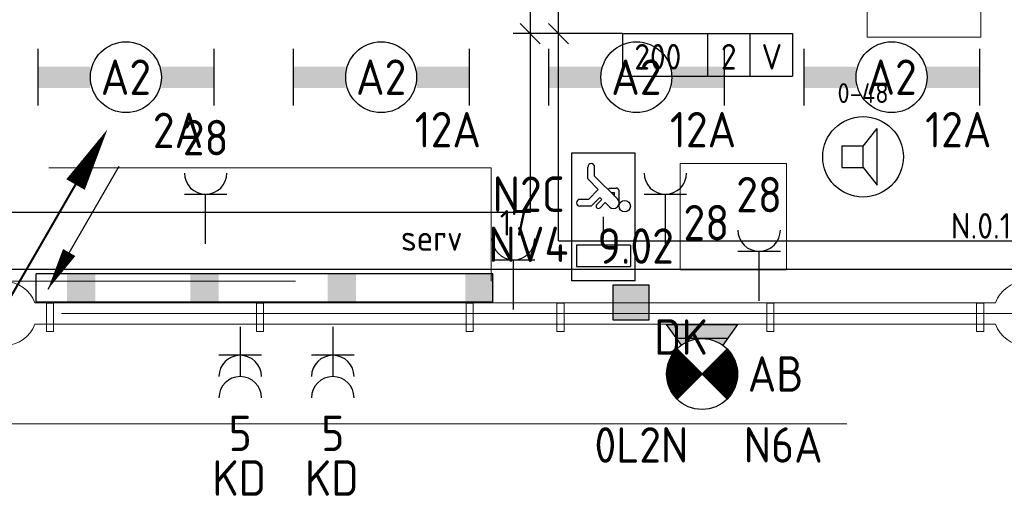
# Model space of a CAD drawing. Header units: millimetres. Extents: x -39149 to 267781, y -2340 to 58540.
# Tile 235 of 244: x 54118 to 61062, y 34926 to 38372. Entities that reach past the tile are written whole.
import ezdxf
from ezdxf.enums import TextEntityAlignment as Align

# ---------------------------------------------------------------- set-up
doc = ezdxf.new("R2010")
doc.units = ezdxf.units.MM
doc.header["$LTSCALE"] = 100
doc.header["$MEASUREMENT"] = 0
for name, pattern in [('B0605', [141, 70, -35, 1, -35]), ('B0701', [46.823999, 31.199999, -15.624]), ('B0703', [93.740001, 62.5, -31.240001])]:
    doc.linetypes.add(name, pattern=pattern)
for name, color, linetype in [('00  Bestaand', 7, 'Continuous'), ('00  Bestaande kolommen', 7, 'Continuous'), ('82 Interieur', 7, 'Continuous'), ('A Stramien', 7, 'Continuous'), ('AL$1A---_ALGEMEEN', 8, 'Continuous'), ('AL$1A---_ALGEMEEN--bestaand', 9, 'Continuous'), ('EL6122--_L', 4, 'Continuous'), ('EL6131--_KG', 3, 'Continuous'), ('EL6222--_KRACHT_230', 3, 'Continuous'), ('EL6311--_LICHT_BINNEN', 3, 'Continuous'), ('EL6321--_NOODLICHT_DECEN', 3, 'Continuous'), ('EL6421--_GELUID', 3, 'Continuous'), ('EL6441--_DATACOM', 3, 'Continuous'), ('EM6131--bestaand', 7, 'Continuous'), ('handhaven - AL$1A---_ALGEMEEN', 8, 'Continuous'), ('I-BEV', 7, 'Continuous')]:
    doc.layers.add(name, color=color, linetype=linetype)
doc.styles.add('buro-012', font='isocp.shx', dxfattribs={"height": 120})
doc.styles.add('BURO-018', font='isocp.shx', dxfattribs={"height": 180})
doc.styles.add('BURO-025', font='isocp.shx', dxfattribs={"height": 250})
doc.styles.add('GENERATED_STYLE_3', font='swiss.ttf', dxfattribs={"width": 0.96})

# ---------------------------------------------------------------- blocks, each defined once
blk = doc.blocks.new('Wall_58_7', base_point=(68411.5, 36300))
at = {"layer": '00  Bestaand', "color": 8, "linetype": 'Continuous', "lineweight": 0}
for p, q in [((60999.3, 36375), (54223.6, 36375)), ((54223.6, 36225), (60999.3, 36225))]:
    blk.add_line(p, q, dxfattribs=at)
blk = doc.blocks.new('Wall_198_7', base_point=(54356.5, 36373.2))
at = {"layer": '00  Bestaand', "color": 8, "linetype": 'Continuous', "lineweight": 0}
for p, q in [((54356.5, 36373.2), (54306.5, 36373.2)), ((54306.5, 36373.2), (54306.5, 36173.2)), ((54356.5, 36173.2), (54356.5, 36373.2)), ((54306.5, 36173.2), (54356.5, 36173.2))]:
    blk.add_line(p, q, dxfattribs=at)
blk = doc.blocks.new('Wall_199_7', base_point=(55836.5, 36373.2))
at = {"layer": '00  Bestaand', "color": 8, "linetype": 'Continuous', "lineweight": 0}
for p, q in [((55836.5, 36373.2), (55786.5, 36373.2)), ((55786.5, 36373.2), (55786.5, 36173.2)), ((55836.5, 36173.2), (55836.5, 36373.2)), ((55786.5, 36173.2), (55836.5, 36173.2))]:
    blk.add_line(p, q, dxfattribs=at)
blk = doc.blocks.new('Wall_200_7', base_point=(57316.5, 36373.2))
at = {"layer": '00  Bestaand', "color": 8, "linetype": 'Continuous', "lineweight": 0}
for p, q in [((57316.5, 36373.2), (57266.5, 36373.2)), ((57266.5, 36373.2), (57266.5, 36173.2)), ((57316.5, 36173.2), (57316.5, 36373.2)), ((57266.5, 36173.2), (57316.5, 36173.2))]:
    blk.add_line(p, q, dxfattribs=at)
blk = doc.blocks.new('Wall_201_7', base_point=(60866.5, 36373.2))
at = {"layer": '00  Bestaand', "color": 8, "linetype": 'Continuous', "lineweight": 0}
for p, q in [((60916.5, 36373.2), (60866.5, 36373.2)), ((60866.5, 36373.2), (60866.5, 36173.2)), ((60916.5, 36173.2), (60916.5, 36373.2)), ((60866.5, 36173.2), (60916.5, 36173.2))]:
    blk.add_line(p, q, dxfattribs=at)
blk = doc.blocks.new('Wall_202_7', base_point=(59386.5, 36373.2))
at = {"layer": '00  Bestaand', "color": 8, "linetype": 'Continuous', "lineweight": 0}
for p, q in [((59436.5, 36373.2), (59386.5, 36373.2)), ((59386.5, 36373.2), (59386.5, 36173.2)), ((59436.5, 36173.2), (59436.5, 36373.2)), ((59386.5, 36173.2), (59436.5, 36173.2))]:
    blk.add_line(p, q, dxfattribs=at)
blk = doc.blocks.new('Wall_203_7', base_point=(57906.5, 36373.2))
at = {"layer": '00  Bestaand', "color": 8, "linetype": 'Continuous', "lineweight": 0}
for p, q in [((57956.5, 36373.2), (57906.5, 36373.2)), ((57906.5, 36373.2), (57906.5, 36173.2)), ((57956.5, 36173.2), (57956.5, 36373.2)), ((57906.5, 36173.2), (57956.5, 36173.2))]:
    blk.add_line(p, q, dxfattribs=at)
blk = doc.blocks.new('Column_16_7', base_point=(54011.5, 36300))
at = {"layer": '00  Bestaande kolommen', "color": 8, "linetype": 'Continuous', "lineweight": 0}
for start, end in [(19.47122, 160.52878), (199.47122, 340.52878)]:
    blk.add_arc((54011.5, 36300), 225, start, end, dxfattribs=at)
blk = doc.blocks.new('Column_17_7', base_point=(61211.5, 36300))
at = {"layer": '00  Bestaande kolommen', "color": 8, "linetype": 'Continuous', "lineweight": 0}
for start, end in [(19.47122, 160.52878), (199.47122, 340.52878)]:
    blk.add_arc((61211.5, 36300), 225, start, end, dxfattribs=at)
blk = doc.blocks.new('Standard grid marker_2')
at = {"layer": 'A Stramien', "color": 8, "linetype": 'B0605', "lineweight": 0}
blk.add_line((4000, 0), (72400, 0), dxfattribs=at)
at = {"layer": 'A Stramien', "color": 4, "lineweight": 0, "style": 'GENERATED_STYLE_3'}
blk.add_attdef('AC_MARKERTEXT_1', text='', height=100, dxfattribs=at).set_placement((-139.2, -80), align=Align.BOTTOM_LEFT)
blk = doc.blocks.new('E00018')
at = {"color": 0, "linetype": 'Continuous'}
for p, q in [((-1.768, -1.768), (1.768, 1.768)), ((1.768, -1.768), (-1.768, 1.768))]:
    blk.add_line(p, q, dxfattribs=at)
at = {"color": 0, "linetype": 'Continuous', "const_width": 2.5}
for points in [[(-0.884, 0.884, -0.198912), (0, 1.25, -0.198912), (0.884, 0.884, -1)], [(-0.884, -0.884, 0.198912), (0, -1.25, 0.198912), (0.884, -0.884, 1)]]:
    blk.add_lwpolyline(points, format="xyb", dxfattribs=at)
blk = doc.blocks.new('1115C2H')
at = {"layer": 'AL$1A---_ALGEMEEN', "color": 0, "linetype": 'Continuous'}
for p, q in [((4.5, 5.5), (-4.5, 5.5)), ((-4.5, 1), (-4.5, 5.5)), ((-2, 5.15), (-3.5, 5.15)), ((-3.5, 5.15), (-3.5, 1.35)), ((-2, 1.35), (-2, 5.15)), ((0.76, 4.11), (0.76, 4.91)), ((1.24, 4.309), (1.24, 4.91)), ((4.5, 1), (4.5, 5.5)), ((1.24, 4.309), (1.94, 3.609)), ((1.94, 3.609), (2.681, 4.35)), ((2.681, 4.35), (3.52, 4.35)), ((0.646, 3.489), (1.007, 3.128)), ((1.374, 3.496), (0.76, 4.11)), ((0.872, 3.715), (1.233, 3.354)), ((1.233, 3.354), (1.374, 3.496)), ((1.271, 2.261), (2.88, 3.87)), ((2.88, 3.87), (3.52, 3.87)), ((0.705, 2.827), (1.007, 3.128)), ((1.94, 2.93), (2.04, 2.83)), ((2.04, 2.83), (2.04, 2.344)), ((0.988, 2.144), (1.84, 2.144)), ((1.474, 2.464), (1.72, 2.464)), ((1.714, 2.704), (1.72, 2.697)), ((1.72, 2.697), (1.72, 2.464)), ((-4.5, 1), (4.5, 1)), ((-2, 1.35), (-3.5, 1.35))]:
    blk.add_line(p, q, dxfattribs=at)
blk.add_lwpolyline([(-1.5, 3.25), (0, 3.25)], dxfattribs=at)
blk.add_circle((0.76, 1.75), 0.4, dxfattribs=at)
for centre, radius, start, end in [((1, 4.91), 0.24, 0, 180), ((3.52, 4.11), 0.24, 270, 90), ((0.759, 3.602), 0.16, 45, 225), ((0.988, 2.544), 0.4, 135, 315), ((1.84, 2.344), 0.2, 270, 0)]:
    blk.add_arc(centre, radius, start, end, dxfattribs=at)
at = {"layer": 'AL$1A---_ALGEMEEN', "color": 0, "linetype": 'Continuous', "style": 'BURO-018'}
for tag, p in [('CIRCUIT', (0, 12.167)), ('PANEL', (0, 12.167)), ('SUBCIRCUIT', (4.5, 12.167)), ('LIGHTFIXTURECODE', (0, 8))]:
    blk.add_attdef(tag, text='', height=1.8, dxfattribs=at).set_placement(p, align=Align.MIDDLE)
blk = doc.blocks.new('E00002')
at = {"layer": 'AL$1A---_ALGEMEEN', "color": 0, "linetype": 'Continuous'}
for p, q in [((-2.5, 0), (-1.453, 1.466)), ((1.453, 1.466), (2.5, 0)), ((-1.786, 1), (1.786, 1)), ((2.5, 0), (-2.5, 0))]:
    blk.add_line(p, q, dxfattribs=at)
for points in [[(-1.453, 1.466), (-0.5, 1), (-1.786, 1)], [(1.453, 1.466), (0.5, 1), (1.786, 1)], [(-1.786, 1), (1.786, 1), (-2.5, 0), (2.5, 0)]]:
    blk.add_solid(points, dxfattribs=at)
blk = doc.blocks.new('1115B3-WA2')
at = {"layer": 'AL$1A---_ALGEMEEN', "color": 0, "linetype": 'Continuous'}
blk.add_circle((0, 3.5), 2.5, dxfattribs=at)
at = {"layer": 'AL$1A---_ALGEMEEN', "color": 0, "linetype": 'Continuous', "zscale": 100}
blk.add_blockref('E00002', (0, 0), dxfattribs=at)
at = {"layer": 'AL$1A---_ALGEMEEN', "color": 0, "linetype": 'Continuous', "style": 'BURO-018'}
for tag, p in [('CIRCUIT', (0, 8.5)), ('PANEL', (0, 8.5)), ('SUBCIRCUIT', (4.5, 8.5)), ('LIGHTFIXTURECODE', (0, 3.5)), ('SWITCHCODE', (4.5, 2.5))]:
    blk.add_attdef(tag, text='', height=1.8, dxfattribs=at).set_placement(p, align=Align.MIDDLE)
blk = doc.blocks.new('*U1906')
at = {"layer": 'handhaven - AL$1A---_ALGEMEEN', "color": 0, "linetype": 'Continuous'}
for p, q in [((-6.2, 2), (-6.2, -2)), ((6.2, 2), (6.2, -2))]:
    blk.add_line(p, q, dxfattribs=at)
blk.add_circle((0, 0), 2.5, dxfattribs=at)
for points in [[(-2.5, 0.75), (-6.2, 0.75), (-2.5, -0.75), (-6.2, -0.75)], [(2.5, 0.75), (6.2, 0.75), (2.5, -0.75), (6.2, -0.75)]]:
    blk.add_solid(points, dxfattribs=at)
at = {"layer": 'handhaven - AL$1A---_ALGEMEEN', "color": 0, "linetype": 'Continuous', "style": 'BURO-018'}
for tag, p in [('CIRCUIT', (0, 5)), ('PANEL', (0, 5)), ('SUBCIRCUIT', (4.5, 5)), ('LIGHTFIXTURECODE', (0, 0)), ('SWITCHCODE', (4.5, -3))]:
    blk.add_attdef(tag, text='', height=1.8, dxfattribs=at).set_placement(p, align=Align.MIDDLE)
blk = doc.blocks.new('*U1907')
at = {"layer": 'handhaven - AL$1A---_ALGEMEEN', "color": 0, "linetype": 'Continuous'}
for p, q in [((-6.2, 2), (-6.2, -2)), ((6.2, 2), (6.2, -2))]:
    blk.add_line(p, q, dxfattribs=at)
blk.add_circle((0, 0), 2.5, dxfattribs=at)
for points in [[(-2.5, 0.75), (-6.2, 0.75), (-2.5, -0.75), (-6.2, -0.75)], [(2.5, 0.75), (6.2, 0.75), (2.5, -0.75), (6.2, -0.75)]]:
    blk.add_solid(points, dxfattribs=at)
at = {"layer": 'handhaven - AL$1A---_ALGEMEEN', "color": 0, "linetype": 'Continuous', "style": 'BURO-018'}
for tag, p in [('CIRCUIT', (0, 5)), ('PANEL', (0, 5)), ('SUBCIRCUIT', (4.5, 5)), ('LIGHTFIXTURECODE', (0, 0)), ('SWITCHCODE', (4.5, -3))]:
    blk.add_attdef(tag, text='', height=1.8, dxfattribs=at).set_placement(p, align=Align.MIDDLE)
blk = doc.blocks.new('*U1908')
at = {"layer": 'handhaven - AL$1A---_ALGEMEEN', "color": 0, "linetype": 'Continuous'}
for p, q in [((-6.2, 2), (-6.2, -2)), ((6.2, 2), (6.2, -2))]:
    blk.add_line(p, q, dxfattribs=at)
blk.add_circle((0, 0), 2.5, dxfattribs=at)
for points in [[(-2.5, 0.75), (-6.2, 0.75), (-2.5, -0.75), (-6.2, -0.75)], [(2.5, 0.75), (6.2, 0.75), (2.5, -0.75), (6.2, -0.75)]]:
    blk.add_solid(points, dxfattribs=at)
at = {"layer": 'handhaven - AL$1A---_ALGEMEEN', "color": 0, "linetype": 'Continuous', "style": 'BURO-018'}
for tag, p in [('CIRCUIT', (0, 5)), ('PANEL', (0, 5)), ('SUBCIRCUIT', (4.5, 5)), ('LIGHTFIXTURECODE', (0, 0)), ('SWITCHCODE', (4.5, -3))]:
    blk.add_attdef(tag, text='', height=1.8, dxfattribs=at).set_placement(p, align=Align.MIDDLE)
blk = doc.blocks.new('*U1909')
at = {"layer": 'handhaven - AL$1A---_ALGEMEEN', "color": 0, "linetype": 'Continuous'}
for p, q in [((-6.2, 2), (-6.2, -2)), ((6.2, 2), (6.2, -2))]:
    blk.add_line(p, q, dxfattribs=at)
blk.add_circle((0, 0), 2.5, dxfattribs=at)
for points in [[(-2.5, 0.75), (-6.2, 0.75), (-2.5, -0.75), (-6.2, -0.75)], [(2.5, 0.75), (6.2, 0.75), (2.5, -0.75), (6.2, -0.75)]]:
    blk.add_solid(points, dxfattribs=at)
at = {"layer": 'handhaven - AL$1A---_ALGEMEEN', "color": 0, "linetype": 'Continuous', "style": 'BURO-018'}
for tag, p in [('CIRCUIT', (0, 5)), ('PANEL', (0, 5)), ('SUBCIRCUIT', (4.5, 5)), ('LIGHTFIXTURECODE', (0, 0)), ('SWITCHCODE', (4.5, -3))]:
    blk.add_attdef(tag, text='', height=1.8, dxfattribs=at).set_placement(p, align=Align.MIDDLE)
blk = doc.blocks.new('16002EB')
at = {"layer": 'EM6131--bestaand'}
for p, q in [((0, 0), (0, -300)), ((0, 0), (1200, 0)), ((600, 0), (600, -300)), ((900, 0), (900, -300)), ((1200, 0), (1200, -300)), ((0, -300), (1200, -300))]:
    blk.add_line(p, q, dxfattribs=at)
at = {"color": 0, "linetype": 'Continuous', "style": 'BURO-018'}
for tag, p in [('E_TEXT1', (250, -163)), ('E_TEXT9', (750, -163)), ('E_TEXT10', (1250, -163))]:
    blk.add_attdef(tag, text='', height=180, dxfattribs=at).set_placement(p, align=Align.MIDDLE)
blk = doc.blocks.new('E00099')
at = {"color": 0, "linetype": 'Continuous'}
blk.add_line((5, 8.66), (0, 0), dxfattribs=at)
blk.add_lwpolyline([(0, 0, 0, 1, 0), (1.5, 2.598, 1, 1, 0)], format="xyseb", dxfattribs=at)
blk = doc.blocks.new('E00153')
at = {"color": 0, "linetype": 'Continuous'}
for p, q in [((-1.443, 7), (1.443, 7)), ((0, 4.5), (-1.443, 7)), ((0, 4.5), (1.443, 7)), ((0, 4.5), (0, 1)), ((-1, 4), (1, 2.845)), ((-1, 3), (1, 1.845))]:
    blk.add_line(p, q, dxfattribs=at)
at = {"color": 7, "style": 'BURO-018'}
for tag, p in [('COMMENT1', (-6, 12)), ('COMMENT2', (6, 12)), ('DATACOM1', (-6, 9)), ('DATACOM2', (6, 9))]:
    blk.add_attdef(tag, text='', height=1.8, dxfattribs=at).set_placement(p, align=Align.MIDDLE)
at = {"color": 0, "style": 'BURO-018'}
blk.add_attdef('TEXT1', text='', height=1.8, dxfattribs=at).set_placement((2.5, 6), align=Align.MIDDLE)
at = {"color": 0, "linetype": 'Continuous', "style": 'BURO-018', "flags": 1}
blk.add_attdef('ARTICLECODE', text='', height=1.8, dxfattribs=at).set_placement((0, 0), align=Align.MIDDLE)
blk = doc.blocks.new('111304')
at = {"color": 0, "linetype": 'Continuous'}
for p, q in [((-1.5, 4.5), (1.5, 4.5)), ((0, 1), (0, 4.5))]:
    blk.add_line(p, q, dxfattribs=at)
blk.add_arc((0, 6), 1.5, 180, 0, dxfattribs=at)
at = {"color": 0, "linetype": 'Continuous', "style": 'BURO-018'}
for tag, p in [('PANEL', (0, 11.5)), ('CIRCUIT', (0, 8.5)), ('SUBCIRCUIT', (4.5, 8.5))]:
    blk.add_attdef(tag, text='', height=1.8, dxfattribs=at).set_placement(p, align=Align.MIDDLE)
at = {"color": 0, "linetype": 'Continuous', "style": 'BURO-018', "flags": 1}
for tag, p in [('POWERCODE', (13, 8.5)), ('ARTICLECODE', (0, 0))]:
    blk.add_attdef(tag, text='', height=1.8, dxfattribs=at).set_placement(p, align=Align.MIDDLE)
blk = doc.blocks.new('111304A')
at = {"layer": 'AL$1A---_ALGEMEEN', "color": 0, "linetype": 'Continuous'}
for p, q in [((0, 1), (0, 4.5)), ((-1.5, 3), (1.5, 3))]:
    blk.add_line(p, q, dxfattribs=at)
for centre in [(0, 6), (0, 4.5)]:
    blk.add_arc(centre, 1.5, 180, 0, dxfattribs=at)
at = {"layer": 'AL$1A---_ALGEMEEN', "color": 0, "linetype": 'Continuous', "style": 'BURO-018'}
for tag, p in [('CIRCUIT', (0, 8.5)), ('PANEL', (0, 8.5)), ('SUBCIRCUIT', (4.5, 8.5))]:
    blk.add_attdef(tag, text='', height=1.8, dxfattribs=at).set_placement(p, align=Align.MIDDLE)
at = {"layer": 'AL$1A---_ALGEMEEN', "color": 0, "linetype": 'Continuous', "style": 'BURO-018', "flags": 1}
for tag, p in [('POWERCODE', (13, 8.5)), ('ARTICLECODE', (0, 0))]:
    blk.add_attdef(tag, text='', height=1.8, dxfattribs=at).set_placement(p, align=Align.MIDDLE)
blk = doc.blocks.new('E00497')
at = {"color": 0}
for p, q in [((0, 0.75), (1, 2)), ((1, -2), (1, 2)), ((0, 0.75), (-1.5, 0.75)), ((0, -0.75), (0, 0.75)), ((-1.5, -0.75), (0, -0.75)), ((0, -0.75), (1, -2))]:
    blk.add_line(p, q, dxfattribs=at)
blk.add_line((-1.5, 0.75), (-1.5, -0.75))
blk.add_circle((0, 0), 2.841, dxfattribs=at)
at = {"color": 0, "linetype": 'Continuous', "style": 'BURO-018'}
blk.add_attdef('TEXT1', text='', height=1.8, dxfattribs=at).set_placement((0, 4.5), align=Align.MIDDLE)
at = {"color": 0, "linetype": 'Continuous', "style": 'BURO-018', "flags": 1}
blk.add_attdef('ARTICLECODE', text='', height=1.8, dxfattribs=at).set_placement((0, 0), align=Align.MIDDLE)
blk = doc.blocks.new('7014')
at = {"layer": 'AL$1A---_ALGEMEEN--bestaand', "color": 0, "linetype": 'Continuous'}
for p, q in [((-1.25, -1.25), (-1.25, 1.25)), ((-1.25, 1.25), (1.25, 1.25)), ((1.25, 1.25), (1.25, -1.25)), ((1.25, -1.25), (-1.25, -1.25))]:
    blk.add_line(p, q, dxfattribs=at)
blk.add_solid([(1.25, 1.25), (1.25, -1.25), (-1.25, 1.25), (-1.25, -1.25)], dxfattribs=at)
blk = doc.blocks.new('P6122003')
at = {"linetype": 'Continuous'}
for points in [[(7.5, 12.99, 0, 1.5, 0), (5.25, 9.093, 1.5, 1.5, 0)], [(-7.5, -12.99, 0, 1.5, 0), (-5.25, -9.093, 1.5, 1.5, 0)]]:
    blk.add_lwpolyline(points, format="xyseb", dxfattribs=at)
at = {"linetype": 'Continuous', "const_width": 0.15}
for points in [[(0, 0), (6.794, 11.768)], [(-6.794, -11.768), (0, 0)]]:
    blk.add_lwpolyline(points, dxfattribs=at)
at = {"const_width": 0.75}
blk.add_lwpolyline([(-0.375, 0, 1), (0.375, 0, 1)], format="xyb", close=True, dxfattribs=at)

msp = doc.modelspace()

# ---------------------------------------------------------------- linework, layer by layer
at = {"layer": '00  Bestaand', "color": 8, "linetype": 'B0703', "lineweight": 0}
msp.add_line((69324.1, 35523), (43500.1, 35523), dxfattribs=at)
at = {"layer": '82 Interieur', "color": 8, "linetype": 'B0701', "lineweight": 0}
for p, q in [((60095, 38250), (60095, 39750)), ((60895, 39750), (60895, 38250)), ((60895, 38250), (60095, 38250)), ((57442.2, 37327.7), (52942.2, 37327.7)), ((57442.2, 36527.7), (57442.2, 37327.7)), ((59524.6, 37357.5), (58774.6, 37357.5)), ((58774.6, 37357.5), (58774.6, 36607.5)), ((59524.6, 36607.5), (59524.6, 37357.5)), ((58774.6, 36607.5), (59524.6, 36607.5)), ((52942.2, 36527.7), (57442.2, 36527.7))]:
    msp.add_line(p, q, dxfattribs=at)
at = {"layer": 'EL6131--_KG'}
for p, q in [((57716.5, 42626.8), (57716.5, 37012.3)), ((57916.5, 36812.3), (57916.5, 42626.8)), ((57716.5, 37012.3), (39861.7, 37012.3)), ((57716.5, 37012.3), (39861.7, 37012.3)), ((57916.5, 36812.3), (68106, 36812.3)), ((18756.5, 36612.3), (68106, 36612.3)), ((57454.2, 36580.9), (54234.2, 36580.9)), ((54234.2, 36380.9), (54234.2, 36580.9)), ((57454.2, 36580.9), (54234.2, 36580.9)), ((54234.2, 36380.9), (54234.2, 36580.9)), ((57454.2, 36380.9), (57454.2, 36580.9)), ((57454.2, 36380.9), (57454.2, 36580.9)), ((57454.2, 36380.9), (54234.2, 36380.9)), ((57454.2, 36380.9), (54234.2, 36380.9))]:
    msp.add_line(p, q, dxfattribs=at)
for points in [[(54650.4, 36580.9), (54650.4, 36380.9), (54450.4, 36580.9), (54450.4, 36380.9)], [(54650.4, 36580.9), (54650.4, 36380.9), (54450.4, 36580.9), (54450.4, 36380.9)], [(55520.4, 36580.9), (55520.4, 36380.9), (55320.4, 36580.9), (55320.4, 36380.9)], [(55520.4, 36580.9), (55520.4, 36380.9), (55320.4, 36580.9), (55320.4, 36380.9)], [(56490.4, 36580.9), (56490.4, 36380.9), (56290.4, 36580.9), (56290.4, 36380.9)], [(56490.4, 36580.9), (56490.4, 36380.9), (56290.4, 36580.9), (56290.4, 36380.9)], [(57460.4, 36580.9), (57460.4, 36380.9), (57260.4, 36580.9), (57260.4, 36380.9)], [(57460.4, 36580.9), (57460.4, 36380.9), (57260.4, 36580.9), (57260.4, 36380.9)]]:
    msp.add_solid(points, dxfattribs=at)
at = {"layer": 'EM6131--bestaand'}
for p, q in [((57647.7, 38344.5), (57789.1, 38203.1)), ((57847.7, 38344.5), (57989.1, 38203.1)), ((58368, 38273.8), (57597.1, 38273.8))]:
    msp.add_line(p, q, dxfattribs=at)

# ---------------------------------------------------------------- block references
at = {"layer": '00  Bestaand', "color": 1, "lineweight": 0}
msp.add_blockref('Wall_58_7', (68411.5, 36300), dxfattribs=at)
at = {"layer": '00  Bestaand', "color": 251, "lineweight": 0}
for name, p in [('Wall_198_7', (54356.5, 36373.2)), ('Wall_199_7', (55836.5, 36373.2)), ('Wall_200_7', (57316.5, 36373.2)), ('Wall_203_7', (57906.5, 36373.2)), ('Wall_202_7', (59386.5, 36373.2)), ('Wall_201_7', (60866.5, 36373.2))]:
    msp.add_blockref(name, p, dxfattribs=at)
at = {"layer": '00  Bestaande kolommen', "color": 3, "lineweight": 0}
for name, p in [('Column_16_7', (54011.5, 36300)), ('Column_17_7', (61211.5, 36300))]:
    msp.add_blockref(name, p, dxfattribs=at)
at = {"layer": 'A Stramien', "color": 1, "linetype": 'Continuous', "lineweight": 0, "zscale": 1000}
msp.add_blockref('Standard grid marker_2', (-5988.5, 36300), dxfattribs=at)
at = {"layer": 'EL6122--_L', "xscale": 100, "yscale": 100, "zscale": 100}
msp.add_blockref('P6122003', (53986.5, 36300.3), dxfattribs=at)
at = {"layer": 'EL6222--_KRACHT_230', "linetype": 'Continuous'}
ref = msp.add_blockref('111304', (55429.1, 36690.9), dxfattribs=dict(at, xscale=100, yscale=100, zscale=100))
ref.add_attrib('CIRCUIT', '28', dxfattribs={"layer": '0', "linetype": 'ByBlock', "height": 250, "style": 'BURO-025'}).set_placement((55429.1, 37540.9), align=Align.MIDDLE)
ref = msp.add_blockref('111304', (55429.1, 36690.9), dxfattribs=dict(at, xscale=100, yscale=100, zscale=100))
ref.add_attrib('CIRCUIT', '28', dxfattribs={"layer": '0', "linetype": 'ByBlock', "height": 250, "style": 'BURO-025'}).set_placement((55429.1, 37540.9), align=Align.MIDDLE)
ref = msp.add_blockref('111304', (58671.2, 36690.9), dxfattribs=dict(at, xscale=100, yscale=100, zscale=100))
ref.add_attrib('CIRCUIT', '28', dxfattribs={"layer": '0', "linetype": 'ByBlock', "height": 250, "style": 'BURO-025'}).set_placement((58960, 36941), align=Align.MIDDLE)
ref = msp.add_blockref('111304', (58671.2, 36690.9), dxfattribs=dict(at, xscale=100, yscale=100, zscale=100))
ref.add_attrib('CIRCUIT', '28', dxfattribs={"layer": '0', "linetype": 'ByBlock', "height": 250, "style": 'BURO-025'}).set_placement((58960, 36941), align=Align.MIDDLE)
ref = msp.add_blockref('111304', (59332.1, 36288.8), dxfattribs=dict(at, xscale=100, yscale=100, zscale=100))
ref.add_attrib('CIRCUIT', '28', dxfattribs={"layer": '0', "linetype": 'ByBlock', "height": 250, "style": 'BURO-025'}).set_placement((59332.1, 37138.8), align=Align.MIDDLE)
ref = msp.add_blockref('111304', (59332.1, 36288.8), dxfattribs=dict(at, xscale=100, yscale=100, zscale=100))
ref.add_attrib('CIRCUIT', '28', dxfattribs={"layer": '0', "linetype": 'ByBlock', "height": 250, "style": 'BURO-025'}).set_placement((59332.1, 37138.8), align=Align.MIDDLE)
ref = msp.add_blockref('111304', (57600, 36228.2), dxfattribs=dict(at, xscale=100, yscale=100, zscale=100))
ref.add_attrib('CIRCUIT', '17', dxfattribs={"layer": '0', "color": 3, "linetype": 'ByBlock', "height": 180, "style": 'BURO-018'}).set_placement((57600.9, 36939.3), align=Align.MIDDLE)
ref.add_attrib('ARTICLECODE', 'serv', dxfattribs={"layer": '0', "color": 3, "linetype": 'ByBlock', "height": 180, "style": 'BURO-018'}).set_placement((57023.9, 36832.5), align=Align.MIDDLE)
ref = msp.add_blockref('111304A', (55672.9, 36305.1), dxfattribs=dict(at, xscale=100, yscale=100, zscale=100, rotation=180))
ref.add_attrib('CIRCUIT', '5', dxfattribs={"layer": '0', "linetype": 'ByBlock', "height": 250, "style": 'BURO-025'}).set_placement((55672.9, 35455.1), align=Align.MIDDLE)
ref.add_attrib('PANEL', 'KD', dxfattribs={"layer": '0', "linetype": 'ByBlock', "height": 250, "style": 'BURO-025'}).set_placement((55665.8, 35140.1), align=Align.MIDDLE)
ref = msp.add_blockref('111304A', (56325.8, 36305.1), dxfattribs=dict(at, xscale=100, yscale=100, zscale=100, rotation=180))
ref.add_attrib('CIRCUIT', '5', dxfattribs={"layer": '0', "linetype": 'ByBlock', "height": 250, "style": 'BURO-025'}).set_placement((56325.8, 35455.1), align=Align.MIDDLE)
ref.add_attrib('PANEL', 'KD', dxfattribs={"layer": '0', "linetype": 'ByBlock', "height": 250, "style": 'BURO-025'}).set_placement((56318.7, 35140.1), align=Align.MIDDLE)
at = {"layer": 'EL6311--_LICHT_BINNEN', "linetype": 'Continuous'}
ref = msp.add_blockref('*U1906', (54866.6, 37966.6), dxfattribs=dict(at, xscale=100, yscale=100, zscale=100))
ref.add_attrib('LIGHTFIXTURECODE', 'A2', dxfattribs={"layer": '0', "linetype": 'ByBlock', "height": 250, "style": 'BURO-025'}).set_placement((54866.6, 37966.6), align=Align.MIDDLE)
ref.add_attrib('CIRCUIT', '2A', dxfattribs={"layer": '0', "linetype": 'ByBlock', "height": 250, "style": 'BURO-025'}).set_placement((55234.1, 37591.4), align=Align.MIDDLE)
ref = msp.add_blockref('*U1907', (56666.6, 37966.6), dxfattribs=dict(at, xscale=100, yscale=100, zscale=100))
ref.add_attrib('LIGHTFIXTURECODE', 'A2', dxfattribs={"layer": '0', "linetype": 'ByBlock', "height": 250, "style": 'BURO-025'}).set_placement((56666.6, 37966.6), align=Align.MIDDLE)
ref.add_attrib('CIRCUIT', '12A', dxfattribs={"layer": '0', "linetype": 'ByBlock', "height": 250, "style": 'BURO-025'}).set_placement((57137.3, 37596.3), align=Align.MIDDLE)
ref = msp.add_blockref('*U1908', (58466.6, 37966.6), dxfattribs=dict(at, xscale=100, yscale=100, zscale=100))
ref.add_attrib('LIGHTFIXTURECODE', 'A2', dxfattribs={"layer": '0', "linetype": 'ByBlock', "height": 250, "style": 'BURO-025'}).set_placement((58466.6, 37966.6), align=Align.MIDDLE)
ref.add_attrib('CIRCUIT', '12A', dxfattribs={"layer": '0', "linetype": 'ByBlock', "height": 250, "style": 'BURO-025'}).set_placement((58937.3, 37596.3), align=Align.MIDDLE)
ref = msp.add_blockref('*U1909', (60266.6, 37966.6), dxfattribs=dict(at, xscale=100, yscale=100, zscale=100))
ref.add_attrib('LIGHTFIXTURECODE', 'A2', dxfattribs={"layer": '0', "linetype": 'ByBlock', "height": 250, "style": 'BURO-025'}).set_placement((60266.6, 37966.6), align=Align.MIDDLE)
ref.add_attrib('CIRCUIT', '12A', dxfattribs={"layer": '0', "linetype": 'ByBlock', "height": 250, "style": 'BURO-025'}).set_placement((60737.3, 37596.3), align=Align.MIDDLE)
at = {"layer": 'EL6321--_NOODLICHT_DECEN', "linetype": 'Continuous'}
ref = msp.add_blockref('1115C2H', (58559.2, 36981.1), dxfattribs=dict(at, xscale=100, yscale=100, zscale=100, rotation=90))
ref.add_attrib('LIGHTFIXTURECODE', 'NV4', dxfattribs={"layer": '0', "linetype": 'ByBlock', "height": 250, "style": 'BURO-025'}).set_placement((57705.3, 36788.1), align=Align.MIDDLE)
ref.add_attrib('CIRCUIT', 'N2C', dxfattribs={"layer": '0', "linetype": 'ByBlock', "height": 250, "style": 'BURO-025'}).set_placement((57707.1, 37142), align=Align.MIDDLE)
ref = msp.add_blockref('1115B3-WA2', (58930.2, 36223.4), dxfattribs=dict(at, xscale=100, yscale=100, zscale=100, rotation=180))
ref.add_attrib('LIGHTFIXTURECODE', 'AB', dxfattribs={"layer": '0', "linetype": 'ByBlock', "height": 250, "style": 'BURO-025'}).set_placement((59448.7, 35873.4), align=Align.MIDDLE)
ref.add_attrib('CIRCUIT', 'N6A', dxfattribs={"layer": '0', "linetype": 'ByBlock', "height": 250, "style": 'BURO-025'}).set_placement((59502.4, 35373.4), align=Align.MIDDLE)
ref.add_attrib('PANEL', '0L2N', dxfattribs={"layer": '0', "linetype": 'ByBlock', "height": 250, "style": 'BURO-025'}).set_placement((58502.3, 35373.4), align=Align.MIDDLE)
at = {"layer": 'EL6321--_NOODLICHT_DECEN', "xscale": 100, "yscale": 100, "zscale": 100, "rotation": 270}
msp.add_blockref('E00018', (58930.2, 35873.4), dxfattribs=at)
at = {"layer": 'EL6421--_GELUID', "linetype": 'Continuous'}
ref = msp.add_blockref('E00497', (60065.5, 37404.9), dxfattribs=dict(at, xscale=100, yscale=100, zscale=100))
ref.add_attrib('TEXT1', '0-48', dxfattribs={"layer": '0', "color": 1, "linetype": 'ByBlock', "height": 140, "style": 'buro-012'}).set_placement((60065.5, 37854.9), align=Align.MIDDLE)
at = {"layer": 'EL6441--_DATACOM', "linetype": 'Continuous'}
ref = msp.add_blockref('E00153', (62339.1, 37250.2), dxfattribs=dict(at, xscale=100, yscale=100, zscale=100, rotation=90))
ref.add_attrib('ARTICLECODE', 'plf.', dxfattribs={"layer": '0', "color": 3, "linetype": 'ByBlock', "height": 180, "style": 'BURO-018'}).set_placement((62086.2, 36994.6), align=Align.MIDDLE)
ref.add_attrib('DATACOM1', 'N.0.1.23/24', dxfattribs={"layer": '0', "color": 1, "linetype": 'ByBlock', "height": 180, "style": 'BURO-018'}).set_placement((61207.5, 36918.4), align=Align.MIDDLE)
ref.add_attrib('TEXT1', 'D', dxfattribs={"layer": '0', "color": 3, "linetype": 'ByBlock', "height": 120, "style": 'buro-012'}).set_placement((61451.6, 37263.7), align=Align.MIDDLE)
at = {"layer": 'EM6131--bestaand'}
ref = msp.add_blockref('16002EB', (58368, 38273.8), dxfattribs=at)
ref.add_attrib('E_TEXT1', '200', dxfattribs={"layer": '0', "color": 0, "linetype": 'Continuous', "height": 180, "style": 'BURO-018'}).set_placement((58618, 38110.8), align=Align.MIDDLE)
ref.add_attrib('E_TEXT9', '2', dxfattribs={"layer": '0', "color": 0, "linetype": 'Continuous', "height": 180, "style": 'BURO-018'}).set_placement((59118, 38110.8), align=Align.MIDDLE)
ref.add_attrib('E_TEXT10', 'V', dxfattribs={"layer": '0', "color": 0, "linetype": 'Continuous', "height": 180, "style": 'BURO-018'}).set_placement((59422, 38110.8), align=Align.MIDDLE)
at = {"layer": 'EM6131--bestaand', "xscale": 100, "yscale": 100, "zscale": 100}
msp.add_blockref('E00099', (54316.5, 36470.4), dxfattribs=at)
msp.add_blockref('E00099', (54316.5, 36470.4), dxfattribs=at)
at = {"layer": 'I-BEV', "linetype": 'Continuous', "xscale": 100, "yscale": 100, "zscale": 100}
msp.add_blockref('7014', (58429.1, 36378.4), dxfattribs=at)
msp.add_blockref('7014', (58429.1, 36378.4), dxfattribs=at)

# ---------------------------------------------------------------- texts
at = {"layer": 'I-BEV', "linetype": 'Continuous', "style": 'BURO-025'}
for s, p in [('9.02', (58192.7, 36650.9)), ('DK', (58591.7, 36008.9))]:
    msp.add_text(s, height=250, dxfattribs=at).set_placement(p)

doc.saveas('drawing.dxf')
